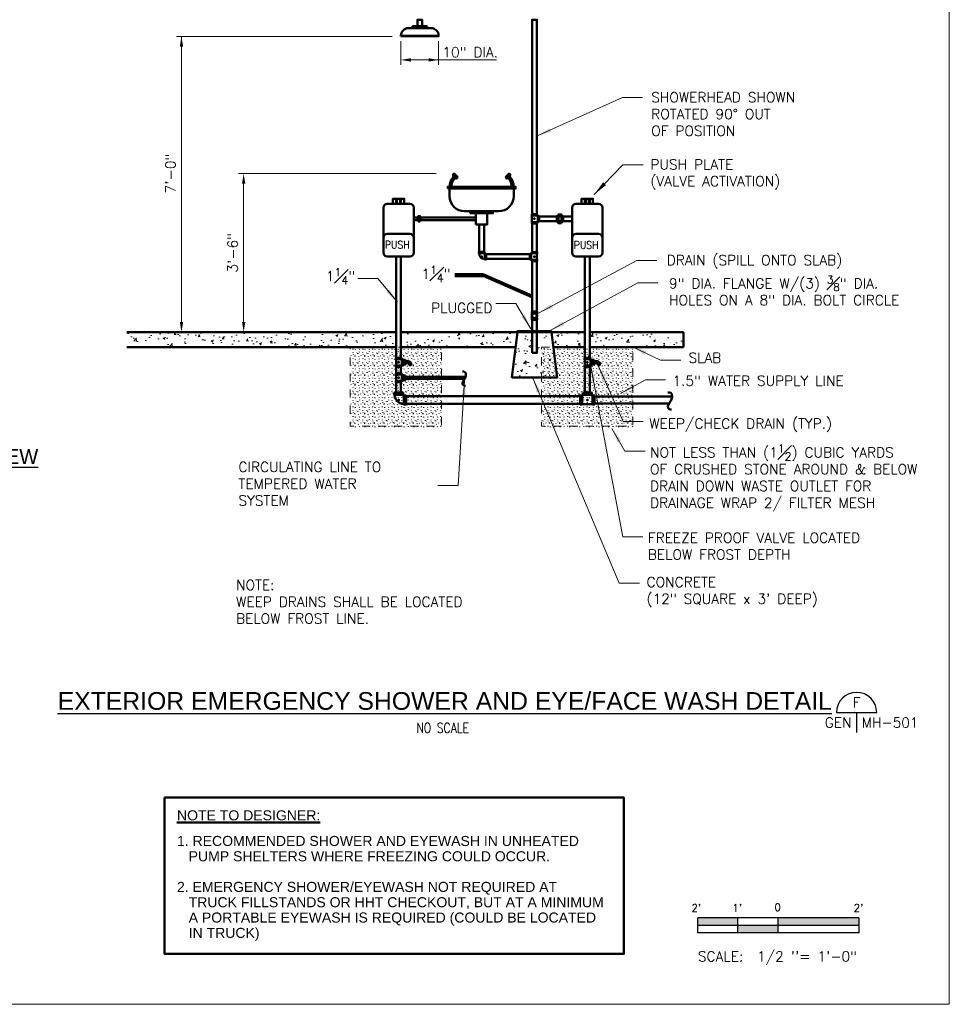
# Model space of a CAD drawing. Extents: x -106.2 to -77.2, y 37.1 to 57.6.
# Tile 4 of 5: x -88.7 to -77.2, y 37.1 to 49.3. Entities that reach past the tile are written whole.
import ezdxf
from ezdxf.enums import TextEntityAlignment as Align

# ---------------------------------------------------------------- set-up
doc = ezdxf.new("R2010")
doc.units = 0
doc.header["$LTSCALE"] = 0.03937
doc.header["$MEASUREMENT"] = 0
doc.linetypes.add('DGN Style 5', pattern=[2.0037552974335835, 0.8587522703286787, -1.145003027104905])
doc.layers.get('Defpoints').update_dxf_attribs({"lineweight": 18})
for name, color, linetype, lineweight in [('Level 46', 7, 'Continuous', 18), ('M-Anno-Dims', 33, 'Continuous', 18), ('M-Anno-Keyn', 133, 'Continuous', 18), ('M-Anno-Note', 2, 'Continuous', 50), ('M-Anno-Patt', 152, 'Continuous', 18), ('M-Anno-Text', 53, 'Continuous', 25), ('M-Border', 167, 'Continuous', 18), ('M-Detl-Grph', 40, 'Continuous', 50)]:
    doc.layers.add(name, color=color, linetype=linetype, lineweight=lineweight)
doc.styles.add('BORD', font='romand.shx')
doc.styles.add('Model Titles', font='txt', dxfattribs={"height": 4.5})
doc.styles.add('NOTES', font='romans.shx')
doc.styles.add('Style-STANDARD', font='STANDARD.shx')
doc.dimstyles.new('EARCH', dxfattribs={"dimtxt": 0.125, "dimasz": 0.125, "dimexe": 0.0625, "dimexo": 0.0625, "dimgap": 0.0625, "dimtad": 1, "dimdec": 4, "dimzin": 3, "dimdsep": 46, "dimlunit": 4, "dimtxsty": 'NOTES', "dimcen": 0.09, "dimclrd": 256, "dimclre": 256, "dimadec": 0, "dimazin": 0, "dimtfac": 0.75, "dimtdec": 4, "dimtmove": 1, "dimatfit": 3, "dimfxl": 0, "dimfrac": 1, "dimtolj": 1, "dimtzin": 3, "dimlwd": 18, "dimlwe": 18, "dimarcsym": 0})
pattern_1 = [(-96.41660916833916, (109.6075042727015, -1.873257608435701), (0, -0.1196033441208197), [0.004327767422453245, -1.078888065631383]), (-90, (109.6249476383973, -1.894538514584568), (-0.1210569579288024, -0.1196033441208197), [0.005349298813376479, -0.1142540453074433]), (-63.15708592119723, (109.5612212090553, -1.929948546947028), (-0.1210569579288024, 0.1196033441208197), [0.005695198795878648, -0.2623992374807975]), (-121.2699822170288, (109.5332536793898, -1.975185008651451), (-0.2421139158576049, -0.3588100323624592), [0.00558429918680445, -0.6940706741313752]), (-90, (109.5106354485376, -1.93314649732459), (-0.1210569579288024, -0.1196033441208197), [0.005814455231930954, -0.1137888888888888]), (-99.57520680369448, (109.5048209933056, -1.883839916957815), (-0.1210569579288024, -0.5980167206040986), [0.005773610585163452, -0.7219855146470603]), (-84.7427916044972, (109.6021549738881, -1.969544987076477), (0, -0.1196033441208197), [0.004848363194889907, -1.316346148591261]), (-99.57520680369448, (109.5622096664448, -1.960765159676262), (-0.1210569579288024, -0.5980167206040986), [0.004416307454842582, -0.7233428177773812]), (-75.8000266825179, (109.5429638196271, -1.860349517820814), (-0.1210569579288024, 0.3588100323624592), [0.006007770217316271, -0.4874840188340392]), (-69.21536112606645, (109.5784901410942, -1.888433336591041), (-0.2421139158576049, 0.5980167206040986), [0.004471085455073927, -1.01895967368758]), (-114.7057322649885, (109.5506970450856, -1.900352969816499), (-0.4842278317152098, -1.076430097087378), [0.005019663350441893, -1.443175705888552]), (-90, (109.6032015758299, -1.925355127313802), (-0.1210569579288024, -0.1196033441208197), [0.005814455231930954, -0.1137888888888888])]

# ---------------------------------------------------------------- blocks, each defined once
blk = doc.blocks.new('s0012b')
for p, q in [((1, 0.002), (-1, 0.002)), ((-1, -0.1855), (-1, 0.002000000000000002)), ((-0.5, -0.1855), (-0.5, 0)), ((0, -0.1855), (0, 0)), ((1, 0.002), (1, -0.1855)), ((1, -0.09175), (-1, -0.09175)), ((1, -0.1855), (-1, -0.1855))]:
    blk.add_line(p, q)
at = {"extrusion": (0, 0, -1)}
for points in [[(1, 0.002), (1, -0.09175), (0.5, 0), (0.5, -0.09175)], [(0, 0), (0, -0.09175), (-1, 0.002), (-1, -0.09175)], [(0.5, -0.09175), (0.5, -0.1855), (0, -0.09175), (0, -0.1855)]]:
    blk.add_solid(points, dxfattribs=at)
at = {"style": 'NOTES'}
for s, height, p in [("2'", 0.09375, (-1.016946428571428, 0.1245714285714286)), ("1'", 0.09375, (-0.5085178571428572, 0.1245714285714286)), ('0', 0.09375, (-0.006696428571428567, 0.1335)), ("2'", 0.09375, (0.9969285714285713, 0.1245714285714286)), ('SCALE:  1/2 \'\'= 1\'-0"', 0.125, (-0.008928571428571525, -0.4766964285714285))]:
    blk.add_text(s, height=height, dxfattribs=at).set_placement(p, align=Align.MIDDLE_CENTER)
blk = doc.blocks.new('TELEL_1')
for radius, start, end in [(1.235449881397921, 0.7703833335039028, 89.2296166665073), (0.1736543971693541, 5.489058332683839, 84.51094166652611)]:
    blk.add_arc((-0.7039677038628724, -0.7033115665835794), radius, start, end)
blk.add_point((0, 0))
for points in [[(-0.9919999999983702, -0.5866249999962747), (-0.6880000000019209, -0.5866249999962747), (-0.6880000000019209, 0.588000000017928), (-0.9919999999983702, 0.588000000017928)], [(0.5866249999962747, -0.9919999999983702), (0.5866249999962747, -0.6866249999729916), (-0.588000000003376, -0.6866249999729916), (-0.588000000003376, -0.9919999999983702)]]:
    blk.add_3dface(points)
blk = doc.blocks.new('TTEEEL')
blk.add_line((0.5319999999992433, 0.6880000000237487), (0.5319999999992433, -0.6879999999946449))
for centre, start, end in [((-0.6908235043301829, 0.6914759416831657), 271.4726972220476, 358.5273027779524), ((-0.6908235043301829, -0.6917442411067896), 1.472697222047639, 88.52730277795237)]:
    blk.add_arc(centre, 0.1604230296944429, start, end)
blk.add_point((0, 0))
for points in [[(-0.9680000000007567, -0.5933749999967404), (-0.9680000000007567, 0.5933750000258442), (-0.6866250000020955, 0.5933750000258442), (-0.6866250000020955, -0.5933749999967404)], [(-0.5933750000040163, 0.9680000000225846), (0.5946249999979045, 0.9680000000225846), (0.5946249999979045, 0.6880000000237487), (-0.5933750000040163, 0.6880000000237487)], [(0.5946249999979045, -0.9679999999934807), (-0.5933750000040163, -0.9679999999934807), (-0.5933750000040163, -0.6879999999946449), (0.5946249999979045, -0.6879999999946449)]]:
    blk.add_3dface(points)
blk = doc.blocks.new('TUNION')
for p, q in [((-0.6900824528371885, 0.295525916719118), (-0.3467074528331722, 0.295525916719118)), ((-0.3467074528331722, 0.5152759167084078), (0.2784175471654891, 0.5152759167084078)), ((0.2784175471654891, 0.295525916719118), (0.6239175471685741, 0.295525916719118)), ((-0.6900824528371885, -0.2677240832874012), (-0.3467074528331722, -0.2677240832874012)), ((-0.3467074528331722, -0.4853490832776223), (0.2784175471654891, -0.4853490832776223)), ((0.2784175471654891, -0.2677240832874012), (0.6239175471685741, -0.2677240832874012))]:
    blk.add_line(p, q)
for points in [[(-0.3467074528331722, -0.5790990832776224), (-0.6900824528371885, -0.5790990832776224), (-0.6900824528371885, 0.6091509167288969), (-0.3467074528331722, 0.6091509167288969)], [(0.2784175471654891, -0.9225990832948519), (-0.3467074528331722, -0.9225990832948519), (-0.3467074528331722, 0.9525259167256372), (0.2784175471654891, 0.9525259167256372)], [(0.6239175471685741, -0.5790990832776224), (0.2784175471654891, -0.5790990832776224), (0.2784175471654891, 0.6091509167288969), (0.6239175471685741, 0.6091509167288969)]]:
    blk.add_3dface(points)
blk = doc.blocks.new('TTEEUO')
for p, q in [((-0.53125, 0.5929999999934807), (-0.53125, 0.2581249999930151)), ((0.53125, 0.5929999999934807), (0.53125, 0.2581249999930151)), ((-0.53125, -0.2687500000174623), (-0.53125, -0.5952500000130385)), ((0.53125, -0.2687500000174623), (0.53125, -0.5952500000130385))]:
    blk.add_line(p, q)
for radius in [0.5937447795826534, 0.4944373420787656]:
    blk.add_circle((-0.0002135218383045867, -0.001127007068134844), radius)
for points in [[(-0.5930000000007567, 0.5929999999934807), (0.5952499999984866, 0.5929999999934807), (0.5952499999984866, 0.8746249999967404), (-0.5930000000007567, 0.8746249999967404)], [(-0.5930000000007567, -0.876749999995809), (0.5952499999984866, -0.876749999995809), (0.5952499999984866, -0.5952500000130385), (-0.5930000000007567, -0.5952500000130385)]]:
    blk.add_3dface(points)
blk = doc.blocks.new('cutsymb_4_1')
for p, q in [((-0.25, 0), (0.25, 0)), ((0, 0), (0, -0.25))]:
    blk.add_line(p, q)
blk.add_arc((0, 0), 0.25, 0, 180)
at = {"lineweight": 35, "style": 'NOTES'}
blk.add_attdef('DETAIL', text='', height=0.125, dxfattribs=at).set_placement((0, 0.125), align=Align.MIDDLE_CENTER)
blk.add_attdef('CUTON', text='', height=0.125, dxfattribs=at).set_placement((-0.0625, -0.125), align=Align.MIDDLE_RIGHT)
blk.add_attdef('FOUNDON', text='', height=0.125, dxfattribs=at).set_placement((0.0625, -0.125), align=Align.MIDDLE_LEFT)
blk = doc.blocks.new('*U43')
at = {"layer": 'M-Detl-Grph'}
blk.add_line((-0.04181863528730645, -0.03911647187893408), (-0.04181863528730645, 0.04138352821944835), dxfattribs=at)
at = {"layer": 'M-Detl-Grph', "extrusion": (0, 0, -1)}
blk.add_arc((-0.02981880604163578, 0.04158452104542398), 0.00939996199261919, 271.4726972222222, 358.5273027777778, dxfattribs=at)
at = {"layer": 'M-Detl-Grph'}
blk.add_arc((0.02981880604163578, -0.03946504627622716), 0.00939996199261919, 91.47269722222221, 178.5273027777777, dxfattribs=at)
blk.add_point((-0.01069363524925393, 0.001133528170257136), dxfattribs=at)
for points in [[(-0.04544363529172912, 0.05788352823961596), (0.02418136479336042, 0.05788352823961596), (0.02418136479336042, 0.04138352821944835), (-0.04544363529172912, 0.04138352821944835)], [(0.0460563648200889, 0.035883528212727), (0.0460563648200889, -0.03374147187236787), (0.02955636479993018, -0.03374147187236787), (0.02955636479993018, 0.035883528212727)], [(0.02418136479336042, -0.05561647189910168), (-0.04544363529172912, -0.05561647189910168), (-0.04544363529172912, -0.03911647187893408), (0.02418136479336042, -0.03911647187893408)]]:
    blk.add_3dface(points, dxfattribs=at)

msp = doc.modelspace()

# ---------------------------------------------------------------- hatches: boundary and pattern name
at = {"layer": 'Level 46', "linetype": 'Continuous', "lineweight": 25}
h = msp.add_hatch(dxfattribs=at)
h.set_pattern_fill('GROUT', color=158, style=0)
h.set_pattern_definition(pattern_1)
h.paths.add_polyline_path([(-84.61098272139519, 44.21928175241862), (-84.61098272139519, 45.19776022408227), (-83.4769844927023, 45.19776022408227), (-83.4769844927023, 44.21928175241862)], flags=16)
h = msp.add_hatch(dxfattribs=at)
h.set_pattern_fill('GROUT', color=158, style=0)
h.set_pattern_definition(pattern_1)
h.paths.add_polyline_path([(-82.23462742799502, 44.21996289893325), (-82.23462742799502, 45.1984413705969), (-81.10062919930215, 45.1984413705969), (-81.10062919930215, 44.21996289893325)], flags=16)
at = {"layer": 'M-Anno-Patt'}
h = msp.add_hatch(dxfattribs=at)
h.set_pattern_fill('AR-CONC', color=256, style=0)
h.set_pattern_definition([(49.99999999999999, (2004.585856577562, 8495.739177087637), (0.2988584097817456, -0.02614672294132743), [0.0312500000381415, -0.3437500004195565]), (355, (2004.585856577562, 8495.739177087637), (-0.05781305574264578, 0.3134133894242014), [0.0250000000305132, -0.2750000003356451]), (100.4513999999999, (2004.610761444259, 8495.736998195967), (0.2410455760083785, 0.2872664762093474), [0.02655841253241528, -0.2921425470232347]), (46.18420000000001, (2004.585856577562, 8495.822510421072), (0.4446837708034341, -0.06896625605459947), [0.04687500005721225, -0.5156250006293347]), (96.63559999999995, (2004.62291355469, 8495.816763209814), (0.3894427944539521, 0.4058824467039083), [0.03983762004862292, -0.438213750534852]), (351.1842, (2004.585856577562, 8495.822510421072), (0.3894424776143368, 0.4058827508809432), [0.0375000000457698, -0.4125000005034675]), (21, (2004.627523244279, 8495.801677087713), (0.2487112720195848, -0.167757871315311), [0.0312500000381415, -0.3437500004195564]), (326.0000000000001, (2004.627523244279, 8495.801677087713), (0.1013813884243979, 0.3021458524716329), [0.0250000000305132, -0.2750000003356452]), (71.4514, (2004.648249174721, 8495.787697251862), (0.3500927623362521, 0.1343877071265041), [0.02655841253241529, -0.2921425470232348]), (37.50000000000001, (2004.585856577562, 8495.739177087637), (0.005066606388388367, 0.1387057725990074), [0, -0.2716666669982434, 0, -0.2791666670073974, 0, -0.2760416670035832]), (7.499999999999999, (2004.585856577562, 8495.739177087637), (0.1096123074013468, 0.1643382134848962), [0, -0.159166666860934, 0, -0.2654166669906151, 0, -0.105208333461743]), (327.5, (2004.49293991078, 8495.739177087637), (0.2224260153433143, -0.009397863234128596), [0, -0.104166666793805, 0, -0.3250000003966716, 0, -0.4312500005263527]), (317.5, (2004.451273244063, 8495.739177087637), (0.2429942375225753, 0.04171040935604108), [0, -0.1354166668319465, 0, -0.215833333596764, 0, -0.3062500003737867])])
h.paths.add_polyline_path([(-85.15887909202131, 45.21998490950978), (-85.15887909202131, 45.40748490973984), (-87.40187909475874, 45.40748490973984), (-87.40187909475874, 45.21998490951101)], flags=16)
h.paths.add_polyline_path([(-84.03387909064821, 45.21998490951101), (-84.03387909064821, 45.40748490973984), (-85.1003790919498, 45.40748490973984), (-85.1003790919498, 45.21998490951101)], flags=16)
h.paths.add_polyline_path([(-83.97537909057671, 45.40748490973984), (-83.97537909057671, 45.21998490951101), (-82.5515457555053, 45.21998490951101), (-82.52812908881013, 45.40748490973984)], flags=16)
h.paths.add_polyline_path([(-81.6901290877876, 45.21998490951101), (-81.6901290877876, 45.40748490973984), (-82.10625408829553, 45.40748490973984), (-82.08279575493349, 45.21998490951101)], flags=16)
h.paths.add_polyline_path([(-81.6316290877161, 45.40748490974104), (-81.6316290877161, 45.21998490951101), (-80.46487908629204, 45.21998490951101), (-80.46487908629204, 45.40748490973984)], flags=16)
h.paths.add_polyline_path([(-82.28787908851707, 45.14848490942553), (-82.34637908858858, 45.14848490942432), (-82.34637908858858, 45.40748490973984), (-82.52812908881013, 45.40748490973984), (-82.59837908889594, 44.84498490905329), (-82.0358790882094, 44.84498490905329), (-82.10625408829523, 45.40748490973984), (-82.28787908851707, 45.40748490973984)], flags=16)

# ---------------------------------------------------------------- linework, layer by layer
at = {"layer": 'Defpoints'}
for p in [(-83.97612190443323, 49.08198491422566, -0.003937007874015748), (-83.5073719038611, 49.08198491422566, -0.003937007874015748), (-83.5073719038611, 48.78723491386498, -0.003937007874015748), (-86.7012540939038, 45.40748490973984, -0.003937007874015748), (-84.7546290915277, 45.40748490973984, -0.003937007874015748)]:
    msp.add_point(p, dxfattribs=at)
at = {"layer": 'Level 46', "color": 65, "linetype": 'DGN Style 5', "lineweight": 18}
for points in [[(-84.60539801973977, 45.2184074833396), (-83.47139979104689, 45.2184074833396), (-83.47139979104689, 44.23992901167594), (-84.60539801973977, 44.23992901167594)], [(-82.22904272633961, 45.21908862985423), (-81.09504449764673, 45.21908862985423), (-81.09504449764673, 44.24061015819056), (-82.22904272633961, 44.24061015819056)]]:
    msp.add_3dface(points, dxfattribs=at)
at = {"layer": 'M-Anno-Dims', "lineweight": 18}
for p, q in [((-84.08424237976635, 49.0777821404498, -0.003937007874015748), (-86.76375409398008, 49.0777821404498, -0.003937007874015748)), ((-86.7012540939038, 49.0777821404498, -0.003937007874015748), (-86.7012540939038, 45.5324849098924, -0.003937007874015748)), ((-83.97612190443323, 49.01948491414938, -0.003937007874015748), (-83.97612190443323, 48.72473491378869, -0.003937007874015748)), ((-83.5073719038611, 49.01948491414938, -0.003937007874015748), (-83.5073719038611, 48.72473491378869, -0.003937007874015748)), ((-83.85112190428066, 48.78723491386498, -0.003937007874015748), (-82.78734832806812, 48.78723491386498, -0.003937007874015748)), ((-83.53738863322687, 47.37623491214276, -0.003937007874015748), (-85.99137909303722, 47.37623491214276, -0.003937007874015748)), ((-85.92887909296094, 47.2512349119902, -0.003937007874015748), (-85.92887909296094, 45.53248490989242, -0.003937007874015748))]:
    msp.add_line(p, q, dxfattribs=at)
at = {"layer": 'M-Anno-Dims', "extrusion": (0, 0, -1)}
for points in [[(86.72208742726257, 48.95278214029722, 0.003937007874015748), (86.68042076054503, 48.95278214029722, 0.003937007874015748), (86.7012540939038, 49.0777821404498, 0.003937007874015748)], [(83.85112190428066, 48.80806824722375, 0.003937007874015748), (83.85112190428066, 48.76640158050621, 0.003937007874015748), (83.97612190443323, 48.78723491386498, 0.003937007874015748)], [(83.63237190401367, 48.80806824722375, 0.003937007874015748), (83.63237190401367, 48.76640158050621, 0.003937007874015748), (83.5073719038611, 48.78723491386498, 0.003937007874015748)], [(85.9497124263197, 47.2512349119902, 0.003937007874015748), (85.90804575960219, 47.2512349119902, 0.003937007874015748), (85.92887909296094, 47.37623491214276, 0.003937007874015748)], [(86.72208742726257, 45.5324849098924, 0.003937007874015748), (86.68042076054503, 45.5324849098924, 0.003937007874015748), (86.7012540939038, 45.40748490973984, 0.003937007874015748)], [(85.9497124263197, 45.53248490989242, 0.003937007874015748), (85.90804575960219, 45.53248490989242, 0.003937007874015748), (85.92887909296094, 45.40748490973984, 0.003937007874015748)]]:
    msp.add_solid(points, dxfattribs=at)
at = {"layer": 'M-Anno-Keyn', "elevation": -0.003937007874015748, "flags": 128}
for points in [[(-82.29167551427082, 47.83918517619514), (-81.22514030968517, 48.32125908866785), (-80.97514030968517, 48.32125908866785)], [(-81.57691124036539, 47.11496192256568), (-81.2185554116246, 47.48611617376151), (-80.9685554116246, 47.48611617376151)], [(-82.26802605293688, 45.64314334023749), (-81.0479097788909, 46.29586288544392), (-80.7979097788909, 46.29586288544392)], [(-84.01946254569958, 45.77863916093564), (-84.26263257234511, 46.07300287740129), (-84.51263257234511, 46.07300287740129)], [(-82.12297726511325, 45.42557015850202), (-81.03511135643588, 46.01856373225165), (-80.78511135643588, 46.01856373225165)], [(-81.10976882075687, 45.22932768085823), (-80.75141299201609, 45.05868204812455), (-80.50141299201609, 45.05868204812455)], [(-81.25055146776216, 44.64486638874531), (-80.93912318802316, 44.81551202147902), (-80.68912318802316, 44.81551202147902)]]:
    msp.add_lwpolyline(points, dxfattribs=at)
at = {"layer": 'M-Anno-Keyn', "flags": 128}
for points in [[(-82.3639647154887, 45.44771830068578), (-82.54853435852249, 45.76283720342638), (-82.79853435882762, 45.76283720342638)], [(-81.61593246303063, 44.98141735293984), (-81.22090840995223, 42.86449358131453), (-80.97090840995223, 42.86449358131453)], [(-81.52734695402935, 44.99127002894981), (-81.21672974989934, 44.29575759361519), (-80.96672974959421, 44.29575759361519)], [(-83.1848169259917, 44.80412375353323), (-83.26584750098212, 43.50313285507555), (-83.51584750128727, 43.50313285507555)], [(-82.3376527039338, 44.83596142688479), (-81.26399758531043, 42.29025086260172), (-81.0139975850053, 42.29025086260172)], [(-81.35595936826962, 44.21162689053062), (-81.19389821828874, 43.9280198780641), (-80.94389821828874, 43.9280198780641)]]:
    msp.add_lwpolyline(points, dxfattribs=at)
at = {"layer": 'M-Anno-Keyn'}
for points in [[(-82.13111533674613, 47.93919357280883, -0.003937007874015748), (-82.29167551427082, 47.83918517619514, -0.003937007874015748), (-82.11052135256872, 47.89363166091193, -0.003937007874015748)], [(-84.15815186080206, 45.90727245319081, -0.003937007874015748), (-84.01946254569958, 45.77863916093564, -0.003937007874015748), (-84.11960377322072, 45.93911652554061, -0.003937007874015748)], [(-82.11448972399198, 45.75363246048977, -0.003937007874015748), (-82.26802605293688, 45.64314334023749, -0.003937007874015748), (-82.09090432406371, 45.70954471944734, -0.003937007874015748)], [(-82.48029988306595, 45.59687385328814), (-82.3639647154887, 45.44771830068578), (-82.43715571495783, 45.62214400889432)], [(-81.97031245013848, 45.53726037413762, -0.003937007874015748), (-82.12297726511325, 45.42557015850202, -0.003937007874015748), (-81.94638190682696, 45.49335901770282, -0.003937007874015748)], [(-83.17152089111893, 44.61543229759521), (-83.1848169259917, 44.80412375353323), (-83.22142419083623, 44.61854046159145)], [(-81.09813188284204, 44.75689102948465, -0.003937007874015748), (-81.25055146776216, 44.64486638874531, -0.003937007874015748), (-81.07410515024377, 44.71304224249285, -0.003937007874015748)]]:
    msp.add_solid(points, dxfattribs=at)
at = {"layer": 'M-Anno-Keyn', "extrusion": (0, 0, -1)}
for points in [[(81.46465980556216, 47.26721455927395, 0.003937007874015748), (81.57691124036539, 47.11496192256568, 0.003937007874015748), (81.42868973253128, 47.23248483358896, 0.003937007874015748)], [(80.92973413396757, 45.17128664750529, 0.003937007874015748), (81.10976882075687, 45.22932768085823, 0.003937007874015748), (80.95123081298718, 45.12614362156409, 0.003937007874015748)], [(81.55696232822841, 44.80168484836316), (81.61593246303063, 44.98141735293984), (81.6061139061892, 44.79251302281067)], [(81.42806069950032, 44.83026229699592), (81.52734695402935, 44.99127002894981), (81.47371464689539, 44.80987315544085)], [(82.24175446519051, 44.67291303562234), (82.3376527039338, 44.83596142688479), (82.28782472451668, 44.65348287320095)], [(81.24122723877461, 44.06123477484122), (81.35595936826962, 44.21162689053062), (81.28463939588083, 44.03642782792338)]]:
    msp.add_solid(points, dxfattribs=at)
at = {"layer": 'M-Anno-Note'}
msp.add_3dface([(-86.91022735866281, 39.62594150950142, 0.001968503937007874), (-81.20599855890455, 39.62594150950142, 0.001968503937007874), (-81.20599855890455, 37.68403317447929, 0.001968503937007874), (-86.91022735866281, 37.68403317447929, 0.001968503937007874)], dxfattribs=at)
at = {"layer": 'M-Border'}
msp.add_3dface([(-106.1651983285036, 57.55879459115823), (-77.16519832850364, 57.55879459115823), (-77.16519832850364, 37.0587946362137), (-106.1651983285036, 37.0587946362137)], dxfattribs=at)
at = {"layer": 'M-Detl-Grph'}
for p, q in [((-83.60112190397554, 49.18160991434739, -0.003937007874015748), (-83.8823719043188, 49.18160991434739, -0.003937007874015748)), ((-83.65962190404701, 49.20498491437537, -0.003937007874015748), (-83.82374690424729, 49.20498491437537, -0.003937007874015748)), ((-83.32262908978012, 47.3358599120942, -0.003937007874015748), (-83.31412908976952, 47.34435991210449, -0.003937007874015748)), ((-83.31950408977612, 47.34973491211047, -0.003937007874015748), (-83.30400408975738, 47.36535991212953, -0.003937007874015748)), ((-83.3086290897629, 47.32185991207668, -0.003937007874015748), (-83.30012908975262, 47.33035991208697, -0.003937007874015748)), ((-83.2946290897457, 47.32498491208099, -0.003937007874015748), (-83.27912908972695, 47.34048491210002, -0.003937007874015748)), ((-82.65200408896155, 47.32498491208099, -0.003937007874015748), (-82.66762908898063, 47.34048491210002, -0.003937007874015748)), ((-82.63812908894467, 47.32185991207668, -0.003937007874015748), (-82.64662908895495, 47.33035991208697, -0.003937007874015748)), ((-82.62712908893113, 47.34973491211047, -0.003937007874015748), (-82.6427540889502, 47.36535991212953, -0.003937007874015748)), ((-82.62412908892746, 47.3358599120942, -0.003937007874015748), (-82.63262908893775, 47.34435991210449, -0.003937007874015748)), ((-83.37187908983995, 47.1887349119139, -0.003937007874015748), (-83.37187908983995, 47.09498491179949, -0.003937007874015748)), ((-82.57500408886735, 47.09498491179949, -0.003937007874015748), (-82.57500408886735, 47.1887349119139, -0.003937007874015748)), ((-83.86400409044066, 47.00123491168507, -0.003937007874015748), (-84.14525409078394, 47.00123491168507, -0.003937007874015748)), ((-81.52025408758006, 47.00123491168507, -0.003937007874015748), (-81.80150408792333, 47.00123491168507, -0.003937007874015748)), ((-84.19212909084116, 46.95435991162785, -0.003937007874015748), (-84.19212909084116, 46.3918599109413, -0.003937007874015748)), ((-83.81712909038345, 46.3918599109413, -0.003937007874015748), (-83.81712909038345, 46.95435991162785, -0.003937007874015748)), ((-83.18437908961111, 46.90748491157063, -0.003937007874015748), (-82.76250408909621, 46.90748491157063, -0.003937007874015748)), ((-81.84837908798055, 46.95435991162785, -0.003937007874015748), (-81.84837908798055, 46.3918599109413, -0.003937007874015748)), ((-81.47337908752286, 46.3918599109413, -0.003937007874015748), (-81.47337908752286, 46.95435991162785, -0.003937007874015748)), ((-83.86400409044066, 46.62623491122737, -0.003937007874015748), (-84.14525409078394, 46.62623491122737, -0.003937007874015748)), ((-81.52025408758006, 46.62623491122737, -0.003937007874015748), (-81.80150408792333, 46.62623491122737, -0.003937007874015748)), ((-84.19212909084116, 46.57935991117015, -0.003937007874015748), (-84.19212909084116, 46.3918599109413, -0.003937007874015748)), ((-81.84837908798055, 46.57935991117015, -0.003937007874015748), (-81.84837908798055, 46.3918599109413, -0.003937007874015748)), ((-84.14525409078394, 46.34498491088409, -0.003937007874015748), (-83.86400409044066, 46.34498491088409, -0.003937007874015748)), ((-81.80150408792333, 46.34498491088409, -0.003937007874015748), (-81.52025408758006, 46.34498491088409, -0.003937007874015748)), ((-84.03387909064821, 45.40748490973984, -0.003937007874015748), (-87.38185810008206, 45.40748490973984, -0.003937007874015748)), ((-81.6901290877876, 45.40748490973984, -0.003937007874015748), (-83.97537909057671, 45.40748490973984, -0.003937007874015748)), ((-80.46487908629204, 45.40748490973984, -0.003937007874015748), (-81.6316290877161, 45.40748490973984, -0.003937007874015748)), ((-80.46487908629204, 45.40748490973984, -0.003937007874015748), (-80.46487908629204, 45.21998490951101, -0.003937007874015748)), ((-84.03387909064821, 45.21998490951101, -0.003937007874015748), (-87.38185810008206, 45.21998490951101, -0.003937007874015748)), ((-82.55150408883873, 45.21998490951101, -0.003937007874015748), (-83.97537909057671, 45.21998490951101, -0.003937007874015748)), ((-81.6901290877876, 45.21998490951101, -0.003937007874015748), (-82.0827540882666, 45.21998490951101, -0.003937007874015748)), ((-80.46487908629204, 45.21998490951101, -0.003937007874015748), (-81.6316290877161, 45.21998490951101, -0.003937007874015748))]:
    msp.add_line(p, q, dxfattribs=at)
at = {"layer": 'M-Detl-Grph', "elevation": -0.003937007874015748, "flags": 128}
for points in [[(-83.83549690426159, 49.19323491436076), (-83.83549690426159, 49.18160991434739), (-83.64799690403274, 49.18160991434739), (-83.64799690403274, 49.19323491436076)], [(-83.88412909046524, 45.04423490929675), (-83.91937909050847, 45.04423490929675), (-83.91937909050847, 45.02073490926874), (-83.88412909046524, 45.02073490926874)], [(-83.87250409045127, 45.00898490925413), (-83.87250409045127, 44.99735990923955), (-83.84900409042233, 44.99735990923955), (-83.84900409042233, 45.00898490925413)], [(-81.54037908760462, 45.04423490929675), (-81.57562908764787, 45.04423490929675), (-81.57562908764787, 45.02073490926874), (-81.54037908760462, 45.02073490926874)], [(-81.52875408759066, 45.00898490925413), (-81.52875408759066, 44.99735990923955), (-81.50525408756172, 44.99735990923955), (-81.50525408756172, 45.00898490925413)], [(-83.17431774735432, 44.73833807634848), (-83.18696131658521, 44.74031363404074), (-83.19947318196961, 44.74703053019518), (-83.20935097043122, 44.75835706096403), (-83.21224845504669, 44.7733712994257), (-83.20895585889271, 44.78706849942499), (-83.19802443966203, 44.8043217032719), (-83.19394162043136, 44.80998496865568), (-83.18090293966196, 44.82855521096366), (-83.1722104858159, 44.84752056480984), (-83.16786425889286, 44.86780295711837), (-83.16970811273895, 44.89888506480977), (-83.18024442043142, 44.91100181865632), (-83.19604888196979, 44.91574315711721), (-83.21014119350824, 44.91574315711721)], [(-84.03387909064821, 44.78355521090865), (-84.03381463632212, 44.65673664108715), (-83.97531463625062, 44.65673664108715), (-83.97537909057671, 44.78355521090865)], [(-83.17013210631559, 44.85205521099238), (-83.91937909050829, 44.85205521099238), (-83.91937909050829, 44.82855521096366), (-83.18090293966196, 44.82855521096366)], [(-80.61634334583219, 44.44378905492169), (-80.63164206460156, 44.44617947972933), (-80.6467814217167, 44.4543069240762), (-80.65873354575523, 44.46801202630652), (-80.66223950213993, 44.48617925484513), (-80.65825546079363, 44.50275286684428), (-80.64502844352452, 44.52362924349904), (-80.64008823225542, 44.5304817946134), (-80.62431142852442, 44.55295178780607), (-80.61379355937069, 44.57589986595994), (-80.60853462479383, 44.60044156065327), (-80.61076568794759, 44.63805091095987), (-80.62351462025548, 44.65271218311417), (-80.6426380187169, 44.65844920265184), (-80.65968971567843, 44.65844920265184)], [(-80.6090117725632, 44.60848490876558), (-81.57012908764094, 44.60848490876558), (-81.57012908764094, 44.51885990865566), (-80.64805023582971, 44.51885990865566)]]:
    msp.add_lwpolyline(points, dxfattribs=at)
at = {"layer": 'M-Detl-Grph'}
for centre, radius, start, end in [((-83.88238415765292, 49.08782478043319, -0.003937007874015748), 0.0937499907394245, 90, 180), ((-83.82379041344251, 49.19329351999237, -0.003937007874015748), 0.01171874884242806, 90, 180), ((-83.65972792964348, 49.19329351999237, -0.003937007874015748), 0.01171874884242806, 0, 90), ((-83.60113418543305, 49.08782478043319, -0.003937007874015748), 0.0937499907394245, 0, 90), ((-83.18432901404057, 47.09491091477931, -0.003937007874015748), 0.187499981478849, 180, 270), ((-82.76245405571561, 47.09491091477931, -0.003937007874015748), 0.187499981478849, 270, 0), ((-84.14526641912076, 46.95428592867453, -0.003937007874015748), 0.04687499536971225, 90, 180), ((-83.86401644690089, 46.95428592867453, -0.003937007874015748), 0.04687499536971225, 0, 90), ((-81.80151665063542, 46.95428592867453, -0.003937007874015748), 0.04687499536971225, 90, 180), ((-81.52026667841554, 46.95428592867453, -0.003937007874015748), 0.04687499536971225, 0, 90), ((-84.14526641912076, 46.57928596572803, -0.003937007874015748), 0.04687499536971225, 90, 180), ((-83.86401644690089, 46.57928596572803, -0.003937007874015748), 0.04687499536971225, 0, 90), ((-81.80151665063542, 46.57928596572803, -0.003937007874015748), 0.04687499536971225, 90, 180), ((-81.52026667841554, 46.57928596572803, -0.003937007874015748), 0.04687499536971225, 0, 90), ((-84.14526641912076, 46.39178598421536, -0.003937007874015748), 0.04687499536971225, 180, 270), ((-84.14526641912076, 46.39178598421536, -0.003937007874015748), 0.04687499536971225, 180, 270), ((-83.86401644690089, 46.39178598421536, -0.003937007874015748), 0.04687499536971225, 270, 0), ((-81.80151665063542, 46.39178598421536, -0.003937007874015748), 0.04687499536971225, 180, 270), ((-81.80151665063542, 46.39178598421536, -0.003937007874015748), 0.04687499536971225, 180, 270), ((-81.52026667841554, 46.39178598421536, -0.003937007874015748), 0.04687499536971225, 270, 0), ((-83.8842312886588, 45.00897948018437, -0.003937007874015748), 0.03515624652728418, 0, 90), ((-83.8842312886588, 45.00897948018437, -0.003937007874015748), 0.01171874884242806, 0, 90), ((-81.54048152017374, 45.00897948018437, -0.003937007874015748), 0.03515624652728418, 0, 90), ((-81.54048152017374, 45.00897948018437, -0.003937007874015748), 0.01171874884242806, 0, 90)]:
    msp.add_arc(centre, radius, start, end, dxfattribs=at)
for centre, major_axis, ratio, start_param, end_param in [((-83.18432901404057, 47.21209840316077, -0.003937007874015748), (-0.187499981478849, 0), 0.9950455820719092, 5.550867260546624, 6.283185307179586), ((-82.76245405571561, 47.21209840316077, -0.003937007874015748), (0.187499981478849, 0), 0.9950455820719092, 0, 0.7323180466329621), ((-83.18432901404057, 47.21209840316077, -0.003937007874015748), (-0.1640624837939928, 0), 0.9942894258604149, 5.558458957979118, 6.283185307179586), ((-82.76245405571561, 47.21209840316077, -0.003937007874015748), (0.1640624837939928, 0), 0.9942894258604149, 0, 0.7247263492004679)]:
    msp.add_ellipse(centre, major_axis=major_axis, ratio=ratio, start_param=start_param, end_param=end_param, dxfattribs=at)
for points in [[(-83.77099690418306, 49.20498491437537, -0.003937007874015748), (-83.71249690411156, 49.20498491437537, -0.003937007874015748), (-83.71249690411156, 49.28673491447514, -0.003937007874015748), (-83.77099690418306, 49.28673491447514, -0.003937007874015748)], [(-82.34637908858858, 46.87048491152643, -0.003937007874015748), (-82.28787908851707, 46.87048491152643, -0.003937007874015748), (-82.28787908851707, 49.28673491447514, -0.003937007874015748), (-82.34637908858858, 49.28673491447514, -0.003937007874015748)], [(-83.97612190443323, 49.08198491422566, -0.003937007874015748), (-83.5073719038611, 49.08198491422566, -0.003937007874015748), (-83.5073719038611, 49.08785991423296, -0.003937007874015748), (-83.97612190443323, 49.08785991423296, -0.003937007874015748)], [(-83.26825408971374, 47.32948491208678, -0.003937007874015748), (-83.28387908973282, 47.31410991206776, -0.003937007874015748), (-83.33037908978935, 47.36073491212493, -0.003937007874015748), (-83.31487908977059, 47.37623491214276, -0.003937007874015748)], [(-83.2923790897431, 47.32260991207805, -0.003937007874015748), (-83.30087908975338, 47.31410991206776, -0.003937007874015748), (-83.33037908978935, 47.3436099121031, -0.003937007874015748), (-83.32187908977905, 47.35210991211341, -0.003937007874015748)], [(-82.67850408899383, 47.32948491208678, -0.003937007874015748), (-82.66287908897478, 47.31410991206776, -0.003937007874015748), (-82.61637908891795, 47.36073491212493, -0.003937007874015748), (-82.63187908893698, 47.37623491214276, -0.003937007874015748)], [(-82.65437908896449, 47.32260991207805, -0.003937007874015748), (-82.64587908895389, 47.31410991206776, -0.003937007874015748), (-82.61637908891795, 47.3436099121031, -0.003937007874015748), (-82.62487908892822, 47.35210991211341, -0.003937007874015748)], [(-83.39525408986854, 47.1887349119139, -0.003937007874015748), (-82.55150408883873, 47.1887349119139, -0.003937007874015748), (-82.55150408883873, 47.21223491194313, -0.003937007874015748), (-83.39525408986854, 47.21223491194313, -0.003937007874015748)], [(-84.07500409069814, 47.00123491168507, -0.003937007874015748), (-84.03387909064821, 47.00123491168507, -0.003937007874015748), (-84.03387909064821, 47.06373491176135, -0.003937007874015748), (-84.07500409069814, 47.06373491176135, -0.003937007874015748)], [(-84.02512909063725, 47.00123491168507, -0.003937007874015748), (-83.98412909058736, 47.00123491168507, -0.003937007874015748), (-83.98412909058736, 47.06373491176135, -0.003937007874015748), (-84.02512909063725, 47.06373491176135, -0.003937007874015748)], [(-83.97537909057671, 47.00123491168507, -0.003937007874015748), (-83.9343790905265, 47.00123491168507, -0.003937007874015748), (-83.9343790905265, 47.06373491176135, -0.003937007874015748), (-83.97537909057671, 47.06373491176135, -0.003937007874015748)], [(-81.73125408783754, 47.00123491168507, -0.003937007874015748), (-81.6901290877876, 47.00123491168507, -0.003937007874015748), (-81.6901290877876, 47.06373491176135, -0.003937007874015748), (-81.73125408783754, 47.06373491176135, -0.003937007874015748)], [(-81.68137908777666, 47.00123491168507, -0.003937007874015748), (-81.64037908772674, 47.00123491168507, -0.003937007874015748), (-81.64037908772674, 47.06373491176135, -0.003937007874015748), (-81.68137908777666, 47.06373491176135, -0.003937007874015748)], [(-81.6316290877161, 47.00123491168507, -0.003937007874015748), (-81.5906290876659, 47.00123491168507, -0.003937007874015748), (-81.5906290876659, 47.06373491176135, -0.003937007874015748), (-81.6316290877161, 47.06373491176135, -0.003937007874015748)], [(-83.11400408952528, 46.88398491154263, -0.003937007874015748), (-82.832754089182, 46.88398491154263, -0.003937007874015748), (-82.832754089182, 46.90748491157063, -0.003937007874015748), (-83.11400408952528, 46.90748491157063, -0.003937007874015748)], [(-83.04375408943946, 46.74348491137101, -0.003937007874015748), (-82.90312908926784, 46.74348491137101, -0.003937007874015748), (-82.90312908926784, 46.88398491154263, -0.003937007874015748), (-83.04375408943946, 46.88398491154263, -0.003937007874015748)], [(-82.0381290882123, 46.84298491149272, -0.003937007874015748), (-82.26037908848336, 46.84298491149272, -0.003937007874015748), (-82.26037908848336, 46.78435991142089, -0.003937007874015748), (-82.0381290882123, 46.78435991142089, -0.003937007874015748)], [(-81.84837908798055, 46.84298491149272, -0.003937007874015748), (-81.96112908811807, 46.84298491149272, -0.003937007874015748), (-81.96112908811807, 46.78435991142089, -0.003937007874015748), (-81.84837908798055, 46.78435991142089, -0.003937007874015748)], [(-83.81712909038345, 46.79610991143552, -0.003937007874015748), (-83.76987909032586, 46.79610991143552, -0.003937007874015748), (-83.76987909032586, 46.83123491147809, -0.003937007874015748), (-83.81712909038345, 46.83123491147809, -0.003937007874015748)], [(-83.7236290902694, 46.79610991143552, -0.003937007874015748), (-83.04375408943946, 46.79610991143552, -0.003937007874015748), (-83.04375408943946, 46.83198491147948, -0.003937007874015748), (-83.7236290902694, 46.83198491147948, -0.003937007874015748)], [(-83.00262908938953, 46.74348491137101, -0.003937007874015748), (-83.00262908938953, 46.40310991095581, -0.003937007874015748), (-82.94287908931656, 46.40310991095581, -0.003937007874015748), (-82.94287908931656, 46.74348491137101, -0.003937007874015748)], [(-82.34637908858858, 46.7569849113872, -0.003937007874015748), (-82.28787908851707, 46.7569849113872, -0.003937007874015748), (-82.28787908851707, 46.4017349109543, -0.003937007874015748), (-82.34637908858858, 46.4017349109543, -0.003937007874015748)], [(-84.03387909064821, 46.34498491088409, -0.003937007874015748), (-84.03387909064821, 45.08923490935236, -0.003937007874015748), (-83.97537909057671, 45.08923490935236, -0.003937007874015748), (-83.97537909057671, 46.34498491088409, -0.003937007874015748)], [(-82.37387908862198, 46.3742349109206, -0.003937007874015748), (-82.91512908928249, 46.3742349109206, -0.003937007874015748), (-82.91512908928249, 46.31560991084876, -0.003937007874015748), (-82.37387908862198, 46.31560991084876, -0.003937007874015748)], [(-81.6901290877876, 46.34498491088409, -0.003937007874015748), (-81.6901290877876, 45.08923490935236, -0.003937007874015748), (-81.6316290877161, 45.08923490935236, -0.003937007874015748), (-81.6316290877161, 46.34498491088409, -0.003937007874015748)], [(-82.34637908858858, 46.28823491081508, -0.003937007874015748), (-82.28787908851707, 46.28823491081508, -0.003937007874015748), (-82.28787908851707, 45.66223491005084, -0.003937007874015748), (-82.34637908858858, 45.66223491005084, -0.003937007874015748)], [(-82.34637908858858, 45.14848490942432, -0.003937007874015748), (-82.28787908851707, 45.14848490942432, -0.003937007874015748), (-82.28787908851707, 45.55960990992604, -0.003937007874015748), (-82.34637908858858, 45.55960990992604, -0.003937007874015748)], [(-82.52812908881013, 45.40748490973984, -0.003937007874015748), (-82.59837908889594, 44.84498490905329, -0.003937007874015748), (-82.0358790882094, 44.84498490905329, -0.003937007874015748), (-82.10625408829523, 45.40748490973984, -0.003937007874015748)], [(-82.52812908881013, 45.40748490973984, -0.003937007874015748), (-82.10625408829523, 45.40748490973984, -0.003937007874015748), (-82.10625408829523, 45.41923490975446, -0.003937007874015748), (-82.52812908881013, 45.41923490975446, -0.003937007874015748)], [(-83.91937909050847, 45.06173490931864, -0.003937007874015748), (-83.94787909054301, 45.06173490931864, -0.003937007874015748), (-83.94787909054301, 45.00310990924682, -0.003937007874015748), (-83.91937909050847, 45.00310990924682, -0.003937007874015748)], [(-81.57562908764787, 45.06173490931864, -0.003937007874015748), (-81.60412908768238, 45.06173490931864, -0.003937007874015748), (-81.60412908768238, 45.00310990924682, -0.003937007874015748), (-81.57562908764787, 45.00310990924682, -0.003937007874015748)], [(-84.03387909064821, 44.97573490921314, -0.003937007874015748), (-84.03381659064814, 44.89705782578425, -0.003937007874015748), (-83.97531659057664, 44.89705782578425, -0.003937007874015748), (-83.97537909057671, 44.97573490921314, -0.003937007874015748)], [(-81.6901290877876, 44.97573490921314, -0.003937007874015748), (-81.6901290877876, 44.6567349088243, -0.003937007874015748), (-81.6316290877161, 44.6567349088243, -0.003937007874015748), (-81.6316290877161, 44.97573490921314, -0.003937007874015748)], [(-83.91937909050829, 44.86955521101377, -0.003937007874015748), (-83.94787909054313, 44.86955521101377, -0.003937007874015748), (-83.94787909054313, 44.81093021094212, -0.003937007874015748), (-83.91937909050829, 44.81093021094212, -0.003937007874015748)], [(-81.75162908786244, 44.61060990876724, -0.003937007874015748), (-83.91387909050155, 44.61060990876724, -0.003937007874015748), (-83.91387909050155, 44.51685990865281, -0.003937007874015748), (-81.75162908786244, 44.51685990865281, -0.003937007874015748)]]:
    msp.add_3dface(points, dxfattribs=at)

# ---------------------------------------------------------------- block references
at = {"layer": 'M-Anno-Text'}
msp.add_blockref('cutsymb_4_1', (-78.31686451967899, 40.68281353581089, -0.003937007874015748), dxfattribs=at).add_auto_attribs({'DETAIL': 'F', 'CUTON': 'GEN', 'FOUNDON': 'MH-501'})
msp.add_blockref('s0012b', (-79.29041192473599, 38.13073718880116), dxfattribs=at)
at = {"layer": 'M-Detl-Grph', "zscale": 0.041666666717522}
for name, p, xscale, yscale in [('TUNION', (-83.74687909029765, 46.81373491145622, -0.003937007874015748), 0.0351574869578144, 0.03515748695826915), ('TUNION', (-81.99962908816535, 46.81210991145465, -0.003937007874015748), 0.05859425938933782, 0.05859425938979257), ('TTEEEL', (-82.31712908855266, 46.34498491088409, -0.003937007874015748), 0.05859425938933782, 0.05859425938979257), ('TTEEUO', (-82.31712908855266, 45.61098490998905, -0.003937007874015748), 0.05859425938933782, 0.05859425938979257)]:
    msp.add_blockref(name, p, dxfattribs=dict(at, xscale=xscale, yscale=yscale))
for name, p, xscale, yscale, rotation in [('TTEEEL', (-82.31712908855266, 46.81373491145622, -0.003937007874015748), 0.05859425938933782, 0.05859425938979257, 180), ('TELEL_1', (-82.97337908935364, 46.34498491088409, -0.003937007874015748), 0.05859425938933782, 0.05859425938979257, 180), ('TTEEEL', (-84.0046290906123, 45.03248490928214, -0.003937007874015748), 0.05859425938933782, 0.05859425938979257, 180), ('TTEEEL', (-81.6608790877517, 45.03248490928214, -0.003937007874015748), 0.05859425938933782, 0.05859425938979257, 180), ('TELEL_1', (-84.0046290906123, 44.56373490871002, -0.003937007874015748), 0.09375174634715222, 0.09375174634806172, 180), ('TTEEEL', (-81.6608790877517, 44.56373490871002, -0.003937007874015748), 0.09375174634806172, 0.09375174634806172, 270)]:
    msp.add_blockref(name, p, dxfattribs=dict(at, xscale=xscale, yscale=yscale, rotation=rotation))
at = {"layer": 'M-Detl-Grph'}
msp.add_blockref('*U43', (-83.9939354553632, 44.83917429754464, -0.003937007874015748), dxfattribs=at)

# ---------------------------------------------------------------- texts
at = {"layer": 'M-Anno-Dims', "insert": (-83.11543247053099, 48.88251157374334, -0.003937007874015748), "char_height": 0.1250000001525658, "attachment_point": 5, "style": 'NOTES'}
msp.add_mtext('10" DIA.', dxfattribs=at)
at = {"layer": 'M-Anno-Dims', "char_height": 0.1250000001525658, "attachment_point": 5, "rotation": 89.99999999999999, "style": 'NOTES'}
for s, insert in [('7\'-0"', (-86.83815885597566, 47.37623491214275, -0.003937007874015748)), ('3\'-6"', (-86.06578385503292, 46.3918599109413, -0.003937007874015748))]:
    msp.add_mtext(s, dxfattribs=dict(at, insert=insert))
at = {"layer": 'M-Anno-Keyn', "char_height": 0.1250000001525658, "style": 'NOTES'}
for s, insert, attachment_point in [('SHOWERHEAD SHOWN\\PROTATED 90° OUT\\POF POSITION', (-80.8672540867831, 48.385734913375, -0.003937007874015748), 1), ('PUSH PLATE\\P(VALVE ACTIVATION)', (-80.87737908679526, 47.55173491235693, -0.003937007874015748), 1), ('DRAIN (SPILL ONTO SLAB)', (-80.67507263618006, 46.36217861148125, -0.003937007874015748), 1), ('\\A1;1{\\H0.800000x;\\A1;\\S1#4;}"', (-83.35838033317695, 46.12906829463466, -0.003937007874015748), 6), ('\\A1;1{\\H0.800000x;\\A1;\\S1#4;}"', (-84.54357264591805, 46.10010068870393, -0.003937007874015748), 6), ('\\A1;9" DIA. FLANGE W/(3) {\\H0.750000x;\\A1;\\S3#8;}" DIA.\\PHOLES ON A 8" DIA. BOLT CIRCLE', (-80.6465547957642, 46.10557849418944, -0.003937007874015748), 1), ('PLUGGED', (-82.83909443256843, 45.64443563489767, -0.003937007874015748), 9), ('SLAB', (-80.40415367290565, 45.15045558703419, -0.003937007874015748), 1), ('1.5" WATER SUPPLY LINE', (-80.6037781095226, 44.86534425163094, -0.003937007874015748), 1), ('WEEP/CHECK DRAIN (TYP.)', (-80.89260744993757, 44.25035944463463, -0.003937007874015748), 4), ('\\A1;NOT LESS THAN (1{\\H0.800000x;\\A1;\\S1#2;}) CUBIC YARDS\\POF CRUSHED STONE AROUND & BELOW\\PDRAIN DOWN WASTE OUTLET FOR\\PDRAINAGE WRAP 2/ FILTER MESH', (-80.8819938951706, 44.01242375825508, -0.003937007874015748), 1), ('CONCRETE\\P(12" SQUARE x 3\' DEEP)', (-80.92502654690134, 42.17760457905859, -0.003937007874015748), 4)]:
    msp.add_mtext(s, dxfattribs=dict(at, insert=insert, attachment_point=attachment_point))
at = {"layer": 'M-Anno-Keyn', "char_height": 0.1250000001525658, "attachment_point": 1, "style": 'NOTES'}
for s, insert, width in [('CIRCULATING LINE TO TEMPERED WATER SYSTEM', (-85.99367266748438, 43.79463616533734, -0.003937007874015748), 2.327173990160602), ('FREEZE PROOF VALVE LOCATED BELOW FROST DEPTH^J', (-80.90900408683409, 42.91514838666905, -0.003937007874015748), 3.020478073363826), ('NOTE:\\PWEEP DRAINS SHALL BE LOCATED BELOW FROST LINE.', (-86.02313309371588, 42.32853766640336, -0.003937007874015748), 3.086566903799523)]:
    msp.add_mtext(s, dxfattribs=dict(at, insert=insert, width=width))
at = {"layer": 'M-Anno-Note', "char_height": 0.124648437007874, "width": 5.4375, "attachment_point": 1, "line_spacing_factor": 0.9153903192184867, "style": 'Style-STANDARD'}
for s, insert in [('\\fArial|b0|i0|c0|p39;\\LNOTE TO DESIGNER:', (-86.7569453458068, 39.46818689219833, -0.001968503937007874)), ('\\fArial|b0|i0|c0|p39;1. RECOMMENDED SHOWER AND EYEWASH IN UNHEATED\\P   PUMP SHELTERS WHERE FREEZING COULD OCCUR.\\P\\P2. EMERGENCY SHOWER/EYEWASH NOT REQUIRED AT  \\P   TRUCK FILLSTANDS OR HHT CHECKOUT, BUT AT A MINIMUM\\P   A PORTABLE EYEWASH IS REQUIRED (COULD BE LOCATED\\P   IN TRUCK)', (-86.7569453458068, 39.14977140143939, -0.001968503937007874))]:
    msp.add_mtext(s, dxfattribs=dict(at, insert=insert))
at = {"layer": 'M-Anno-Text'}
for s, insert, char_height, attachment_point, line_spacing_factor, style in [('\\LSIDE VIEW', (-89.12761048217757, 43.95584741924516), 0.1875000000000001, 2, 0.7404716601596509, 'Model Titles'), ('\\fArial|b0|i0|c0|p39;\\LEXTERIOR EMERGENCY SHOWER AND EYE/FACE WASH DETAIL  ', (-83.43121389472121, 40.82471243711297, -0.003937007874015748), 0.2200520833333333, 5, 0.7375097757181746, 'BORD')]:
    msp.add_mtext(s, dxfattribs=dict(at, insert=insert, char_height=char_height, attachment_point=attachment_point, line_spacing_factor=line_spacing_factor, style=style))
at = {"layer": 'M-Anno-Text', "insert": (-83.45711026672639, 40.49137910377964, -0.003937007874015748), "char_height": 0.125, "attachment_point": 5, "style": 'NOTES'}
msp.add_mtext('\\H1.000000x;\\W0.788967;NO SCALE', dxfattribs=at)
at = {"layer": 'M-Detl-Grph', "lineweight": 18, "char_height": 0.09375000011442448, "attachment_point": 4, "style": 'NOTES'}
for insert in [(-84.17525409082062, 46.49160991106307, -0.003937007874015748), (-81.82862908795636, 46.48798491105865, -0.003937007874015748)]:
    msp.add_mtext('\\H1.000000x;\\W0.900000;PUSH', dxfattribs=dict(at, insert=insert))

# ---------------------------------------------------------------- leaders
at = {"layer": 'M-Anno-Keyn'}
msp.add_leader([(-82.34637908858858, 45.84825470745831, -0.003937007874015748), (-82.95010522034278, 46.1137911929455, -0.003937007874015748), (-83.30753742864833, 46.1137911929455, -0.003937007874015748)], dimstyle='EARCH', override={"dimtad": 0, "dimclrd": 0, "dimlwd": 65534}, dxfattribs=at)

doc.saveas('drawing.dxf')
